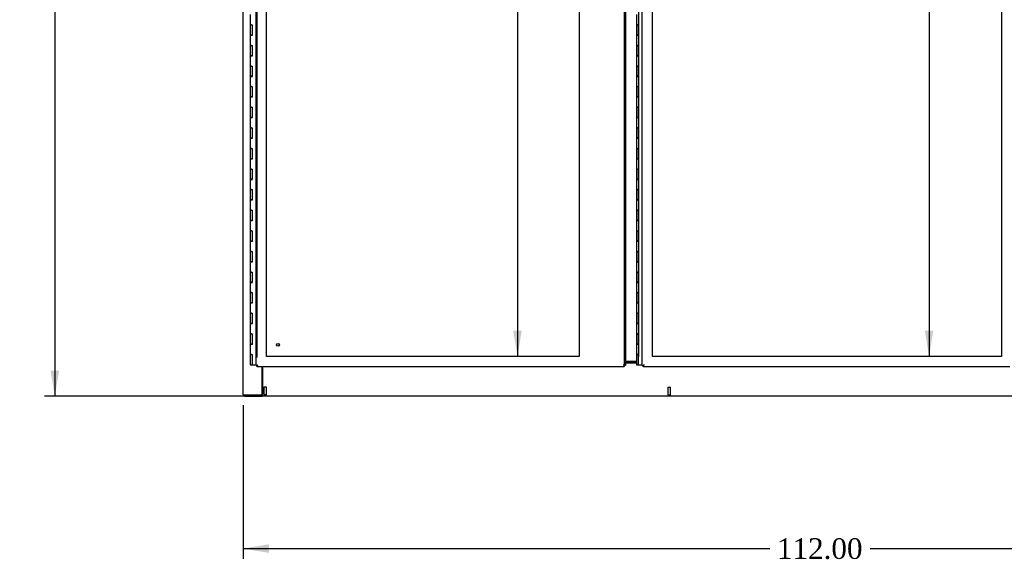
# Model space of a CAD drawing. Header units: inches. Extents: x 2 to 538, y -2 to 358.
# Tile 16 of 39: x 94 to 190, y 92 to 145. Entities that reach past the tile are written whole.
import ezdxf
from ezdxf.enums import TextEntityAlignment as Align
from ezdxf.lldxf.tags import DXFTag

# ---------------------------------------------------------------- set-up
doc = ezdxf.new("R2010")
doc.units = ezdxf.units.IN
doc.header["$MEASUREMENT"] = 0
for name, color, linetype in [('COM52826', 7, 'Continuous'), ('COM52829', 7, 'Continuous'), ('COM52847', 7, 'Continuous'), ('COM52848', 7, 'Continuous'), ('COM54578-80', 7, 'Continuous'), ('COM71126-4', 7, 'Continuous'), ('COM71129-2', 7, 'Continuous'), ('Default', 7, 'Continuous'), ('DV8_Default', 7, 'Continuous'), ('GSK11033', 7, 'Continuous'), ('STD21878', 7, 'Continuous')]:
    doc.layers.add(name, color=color, linetype=linetype)
doc.styles.add('SEACAD_Times_New_Roman', font='times.ttf')
tags = doc.linetypes.add('HIDDEN2', pattern=[0.1875, 0.125, -0.0625]).pattern_tags.tags
tags[6:7] = [DXFTag(74, 4), DXFTag(75, 0), DXFTag(340, '0'), DXFTag(46, 0.0), DXFTag(50, 0.0), DXFTag(44, 0.0), DXFTag(45, 0.0)]
tags[4:5] = [DXFTag(74, 4), DXFTag(75, 0), DXFTag(340, '0'), DXFTag(46, 0.0), DXFTag(50, 0.0), DXFTag(44, 0.0), DXFTag(45, 0.0)]
doc.dimstyles.new('HAMMOND_(STH_-_540x360)', dxfattribs={"dimtxt": 2, "dimasz": 2.5, "dimexe": 1, "dimexo": 1, "dimgap": 0.5, "dimtad": 0, "dimtih": 1, "dimtoh": 1, "dimzin": 0, "dimdsep": 46, "dimtxsty": 'SEACAD_Times_New_Roman', "dimblk1": '_SE_FILLED', "dimblk2": '_SE_FILLED', "dimsah": 1, "dimcen": 1, "dimadec": 0, "dimazin": 0, "dimtfac": 0.8, "dimtofl": 0, "dimtmove": 0, "dimatfit": 3, "dimfxl": 1, "dimtolj": 1, "dimtzin": 0, "dimarcsym": 0})

# ---------------------------------------------------------------- blocks, each defined once
blk = doc.blocks.new('SE7')
at = {"layer": 'COM52826', "color": 7, "linetype": 'Continuous'}
for p, q in [((116.984, 111.124), (116.984, 191.249)), ((152.859, 191.249), (152.859, 111.124)), ((116.984, 111.124), (117.06, 111.124)), ((117.109, 111.124), (117.06, 111.124)), ((117.169, 111.184), (117.109, 111.124)), ((117.109, 111.124), (117.109, 111.075)), ((117.109, 110.999), (117.109, 111.075)), ((152.734, 110.999), (117.109, 110.999)), ((117.169, 111.184), (117.169, 111.184)), ((117.169, 111.184), (117.169, 111.184)), ((117.169, 111.184), (117.169, 111.184)), ((117.169, 111.184), (117.169, 111.184)), ((152.674, 111.184), (152.674, 111.184)), ((152.674, 111.184), (152.674, 111.184)), ((152.675, 111.184), (152.674, 111.184)), ((152.674, 111.184), (152.734, 111.124)), ((152.674, 111.184), (152.674, 111.184)), ((152.734, 111.124), (152.784, 111.124)), ((152.734, 111.124), (152.734, 111.075)), ((152.734, 110.999), (152.734, 111.075)), ((152.859, 111.124), (152.784, 111.124))]:
    blk.add_line(p, q, dxfattribs=at)
at = {"layer": 'COM52826', "color": 7, "linetype": 'HIDDEN2'}
for p, q in [((117.109, 111.874), (117.109, 191.249)), ((152.734, 190.499), (152.734, 111.124))]:
    blk.add_line(p, q, dxfattribs=at)
at = {"layer": 'COM52826', "color": 7, "linetype": 'Continuous'}
for centre, start, end in [((117.824, 109.861), 116.33925, 121.16119), ((115.847, 111.838), 328.83881, 333.66075), ((153.997, 111.838), 206.33925, 211.16119), ((152.02, 109.861), 58.83881, 63.66075)]:
    blk.add_arc(centre, 1.476, start, end, dxfattribs=at)
at = {"layer": 'COM52829', "color": 7, "linetype": 'Continuous'}
blk.add_line((153.912, 111.499), (152.859, 111.499), dxfattribs=at)
at = {"layer": 'COM52847', "color": 7, "linetype": 'Continuous'}
for p, q in [((154.484, 111.124), (154.484, 191.249)), ((154.484, 111.124), (154.56, 111.124)), ((154.609, 111.124), (154.56, 111.124)), ((154.669, 111.184), (154.609, 111.124)), ((154.609, 111.124), (154.609, 111.075)), ((154.609, 110.999), (154.609, 111.075)), ((190.174, 110.999), (154.609, 110.999)), ((154.669, 111.184), (154.669, 111.184)), ((154.669, 111.184), (154.669, 111.184)), ((154.669, 111.184), (154.669, 111.184)), ((154.669, 111.184), (154.669, 111.184))]:
    blk.add_line(p, q, dxfattribs=at)
for centre, start, end in [((155.324, 109.861), 116.33925, 121.16119), ((153.347, 111.838), 328.83881, 333.66075)]:
    blk.add_arc(centre, 1.476, start, end, dxfattribs=at)
at = {"layer": 'COM52848', "color": 7, "linetype": 'Continuous'}
blk.add_line((117.609, 108.312), (117.579, 108.312), dxfattribs=at)
at = {"layer": 'COM54578-80', "color": 7, "linetype": 'Continuous'}
for p, q in [((116.412, 145.188), (116.412, 144.187)), ((153.912, 145.188), (153.912, 144.187)), ((116.529, 144.187), (116.412, 144.187)), ((116.412, 144.187), (116.529, 144.187)), ((116.412, 144.187), (116.412, 143.187)), ((116.529, 144.187), (116.597, 144.187)), ((116.597, 144.187), (116.597, 143.188)), ((154.029, 144.187), (153.912, 144.187)), ((153.912, 144.187), (154.029, 144.187)), ((153.912, 144.187), (153.912, 143.187)), ((154.029, 144.187), (154.097, 144.187)), ((154.097, 144.187), (154.097, 143.188)), ((116.529, 143.188), (116.412, 143.188)), ((116.412, 143.188), (116.412, 142.187)), ((116.412, 143.187), (116.646, 143.187)), ((116.529, 143.188), (116.597, 143.188)), ((154.029, 143.188), (153.912, 143.188)), ((153.912, 143.188), (153.912, 142.187)), ((153.912, 143.187), (154.146, 143.187)), ((154.029, 143.188), (154.097, 143.188)), ((116.529, 142.187), (116.412, 142.187)), ((116.412, 142.187), (116.529, 142.187)), ((116.412, 142.187), (116.412, 141.187)), ((116.529, 142.187), (116.597, 142.187)), ((116.597, 142.187), (116.597, 141.188)), ((154.029, 142.187), (153.912, 142.187)), ((153.912, 142.187), (154.029, 142.187)), ((153.912, 142.187), (153.912, 141.187)), ((154.029, 142.187), (154.097, 142.187)), ((154.097, 142.187), (154.097, 141.188)), ((116.529, 141.188), (116.412, 141.188)), ((116.412, 141.188), (116.412, 140.187)), ((116.412, 141.187), (116.646, 141.187)), ((116.529, 141.188), (116.597, 141.188)), ((154.029, 141.188), (153.912, 141.188)), ((153.912, 141.188), (153.912, 140.187)), ((153.912, 141.187), (154.146, 141.187)), ((154.029, 141.188), (154.097, 141.188)), ((116.529, 140.187), (116.412, 140.187)), ((116.412, 140.187), (116.529, 140.187)), ((116.412, 140.187), (116.412, 139.187)), ((116.529, 140.187), (116.597, 140.187)), ((116.597, 140.187), (116.597, 139.188)), ((154.029, 140.187), (153.912, 140.187)), ((153.912, 140.187), (154.029, 140.187)), ((153.912, 140.187), (153.912, 139.187)), ((154.029, 140.187), (154.097, 140.187)), ((154.097, 140.187), (154.097, 139.188)), ((116.529, 139.188), (116.412, 139.188)), ((116.412, 139.188), (116.412, 138.187)), ((116.412, 139.187), (116.646, 139.187)), ((116.529, 139.188), (116.597, 139.188)), ((154.029, 139.188), (153.912, 139.188)), ((153.912, 139.188), (153.912, 138.187)), ((153.912, 139.187), (154.146, 139.187)), ((154.029, 139.188), (154.097, 139.188)), ((116.529, 138.187), (116.412, 138.187)), ((116.412, 138.187), (116.529, 138.187)), ((116.412, 138.187), (116.412, 137.187)), ((116.529, 138.187), (116.597, 138.187)), ((116.597, 138.187), (116.597, 137.188)), ((154.029, 138.187), (153.912, 138.187)), ((153.912, 138.187), (154.029, 138.187)), ((153.912, 138.187), (153.912, 137.187)), ((154.029, 138.187), (154.097, 138.187)), ((154.097, 138.187), (154.097, 137.188)), ((116.529, 137.188), (116.412, 137.188)), ((116.412, 137.188), (116.412, 136.187)), ((116.412, 137.187), (116.646, 137.187)), ((116.529, 137.188), (116.597, 137.188)), ((154.029, 137.188), (153.912, 137.188)), ((153.912, 137.188), (153.912, 136.187)), ((153.912, 137.187), (154.146, 137.187)), ((154.029, 137.188), (154.097, 137.188)), ((116.529, 136.187), (116.412, 136.187)), ((116.412, 136.187), (116.529, 136.187)), ((116.412, 136.187), (116.412, 135.187)), ((116.529, 136.187), (116.597, 136.187)), ((116.597, 136.187), (116.597, 135.188)), ((154.029, 136.187), (153.912, 136.187)), ((153.912, 136.187), (154.029, 136.187)), ((153.912, 136.187), (153.912, 135.187)), ((154.029, 136.187), (154.097, 136.187)), ((154.097, 136.187), (154.097, 135.188)), ((116.529, 135.188), (116.412, 135.188)), ((116.412, 135.188), (116.412, 134.187)), ((116.412, 135.187), (116.646, 135.187)), ((116.529, 135.188), (116.597, 135.188)), ((154.029, 135.188), (153.912, 135.188)), ((153.912, 135.188), (153.912, 134.187)), ((153.912, 135.187), (154.146, 135.187)), ((154.029, 135.188), (154.097, 135.188)), ((116.529, 134.187), (116.412, 134.187)), ((116.412, 134.187), (116.529, 134.187)), ((116.412, 134.187), (116.412, 133.187)), ((116.529, 134.187), (116.597, 134.187)), ((116.597, 134.187), (116.597, 133.188)), ((154.029, 134.187), (153.912, 134.187)), ((153.912, 134.187), (154.029, 134.187)), ((153.912, 134.187), (153.912, 133.187)), ((154.029, 134.187), (154.097, 134.187)), ((154.097, 134.187), (154.097, 133.188)), ((116.529, 133.188), (116.412, 133.188)), ((116.412, 133.188), (116.412, 132.187)), ((116.412, 133.187), (116.646, 133.187)), ((116.529, 133.188), (116.597, 133.188)), ((154.029, 133.188), (153.912, 133.188)), ((153.912, 133.188), (153.912, 132.187)), ((153.912, 133.187), (154.146, 133.187)), ((154.029, 133.188), (154.097, 133.188)), ((116.529, 132.187), (116.412, 132.187)), ((116.412, 132.187), (116.529, 132.187)), ((116.412, 132.187), (116.412, 131.187)), ((116.529, 132.187), (116.597, 132.187)), ((116.597, 132.187), (116.597, 131.188)), ((154.029, 132.187), (153.912, 132.187)), ((153.912, 132.187), (154.029, 132.187)), ((153.912, 132.187), (153.912, 131.187)), ((154.029, 132.187), (154.097, 132.187)), ((154.097, 132.187), (154.097, 131.188)), ((116.529, 131.188), (116.412, 131.188)), ((116.412, 131.188), (116.412, 130.187)), ((116.412, 131.187), (116.646, 131.187)), ((116.529, 131.188), (116.597, 131.188)), ((154.029, 131.188), (153.912, 131.188)), ((153.912, 131.188), (153.912, 130.187)), ((153.912, 131.187), (154.146, 131.187)), ((154.029, 131.188), (154.097, 131.188)), ((116.529, 130.187), (116.412, 130.187)), ((116.412, 130.187), (116.529, 130.187)), ((116.412, 130.187), (116.412, 129.187)), ((116.529, 130.187), (116.597, 130.187)), ((116.597, 130.187), (116.597, 129.188)), ((154.029, 130.187), (153.912, 130.187)), ((153.912, 130.187), (154.029, 130.187)), ((153.912, 130.187), (153.912, 129.187)), ((154.029, 130.187), (154.097, 130.187)), ((154.097, 130.187), (154.097, 129.188)), ((116.529, 129.188), (116.412, 129.188)), ((116.412, 129.188), (116.412, 128.187)), ((116.412, 129.187), (116.646, 129.187)), ((116.529, 129.188), (116.597, 129.188)), ((154.029, 129.188), (153.912, 129.188)), ((153.912, 129.188), (153.912, 128.187)), ((153.912, 129.187), (154.146, 129.187)), ((154.029, 129.188), (154.097, 129.188)), ((116.529, 128.187), (116.412, 128.187)), ((116.412, 128.187), (116.529, 128.187)), ((116.412, 128.187), (116.412, 127.187)), ((116.529, 128.187), (116.597, 128.187)), ((116.597, 128.187), (116.597, 127.188)), ((154.029, 128.187), (153.912, 128.187)), ((153.912, 128.187), (154.029, 128.187)), ((153.912, 128.187), (153.912, 127.187)), ((154.029, 128.187), (154.097, 128.187)), ((154.097, 128.187), (154.097, 127.188)), ((116.529, 127.188), (116.412, 127.188)), ((116.412, 127.188), (116.412, 126.187)), ((116.412, 127.187), (116.646, 127.187)), ((116.529, 127.188), (116.597, 127.188)), ((154.029, 127.188), (153.912, 127.188)), ((153.912, 127.188), (153.912, 126.187)), ((153.912, 127.187), (154.146, 127.187)), ((154.029, 127.188), (154.097, 127.188)), ((116.529, 126.187), (116.412, 126.187)), ((116.412, 126.187), (116.529, 126.187)), ((116.412, 126.187), (116.412, 125.187)), ((116.529, 126.187), (116.597, 126.187)), ((116.597, 126.187), (116.597, 125.188)), ((154.029, 126.187), (153.912, 126.187)), ((153.912, 126.187), (154.029, 126.187)), ((153.912, 126.187), (153.912, 125.187)), ((154.029, 126.187), (154.097, 126.187)), ((154.097, 126.187), (154.097, 125.188)), ((116.529, 125.188), (116.412, 125.188)), ((116.412, 125.188), (116.412, 124.187)), ((116.412, 125.187), (116.646, 125.187)), ((116.529, 125.188), (116.597, 125.188)), ((154.029, 125.188), (153.912, 125.188)), ((153.912, 125.188), (153.912, 124.187)), ((153.912, 125.187), (154.146, 125.187)), ((154.029, 125.188), (154.097, 125.188)), ((116.529, 124.187), (116.412, 124.187)), ((116.412, 124.187), (116.529, 124.187)), ((116.412, 124.187), (116.412, 123.187)), ((116.529, 124.187), (116.597, 124.187)), ((116.597, 124.187), (116.597, 123.188)), ((154.029, 124.187), (153.912, 124.187)), ((153.912, 124.187), (154.029, 124.187)), ((153.912, 124.187), (153.912, 123.187)), ((154.029, 124.187), (154.097, 124.187)), ((154.097, 124.187), (154.097, 123.188)), ((116.529, 123.188), (116.412, 123.188)), ((116.412, 123.188), (116.412, 122.187)), ((116.412, 123.187), (116.646, 123.187)), ((116.529, 123.188), (116.597, 123.188)), ((154.029, 123.188), (153.912, 123.188)), ((153.912, 123.188), (153.912, 122.187)), ((153.912, 123.187), (154.146, 123.187)), ((154.029, 123.188), (154.097, 123.188)), ((116.529, 122.187), (116.412, 122.187)), ((116.412, 122.187), (116.529, 122.187)), ((116.412, 122.187), (116.412, 121.187)), ((116.529, 122.187), (116.597, 122.187)), ((116.597, 122.187), (116.597, 121.188)), ((154.029, 122.187), (153.912, 122.187)), ((153.912, 122.187), (154.029, 122.187)), ((153.912, 122.187), (153.912, 121.187)), ((154.029, 122.187), (154.097, 122.187)), ((154.097, 122.187), (154.097, 121.188)), ((116.529, 121.188), (116.412, 121.188)), ((116.412, 121.188), (116.412, 120.187)), ((116.412, 121.187), (116.646, 121.187)), ((116.529, 121.188), (116.597, 121.188)), ((154.029, 121.188), (153.912, 121.188)), ((153.912, 121.188), (153.912, 120.187)), ((153.912, 121.187), (154.146, 121.187)), ((154.029, 121.188), (154.097, 121.188)), ((116.529, 120.187), (116.412, 120.187)), ((116.412, 120.187), (116.529, 120.187)), ((116.412, 120.187), (116.412, 119.187)), ((116.529, 120.187), (116.597, 120.187)), ((116.597, 120.187), (116.597, 119.188)), ((154.029, 120.187), (153.912, 120.187)), ((153.912, 120.187), (154.029, 120.187)), ((153.912, 120.187), (153.912, 119.187)), ((154.029, 120.187), (154.097, 120.187)), ((154.097, 120.187), (154.097, 119.188)), ((116.529, 119.188), (116.412, 119.188)), ((116.412, 119.188), (116.412, 118.187)), ((116.412, 119.187), (116.646, 119.187)), ((116.529, 119.188), (116.597, 119.188)), ((154.029, 119.188), (153.912, 119.188)), ((153.912, 119.188), (153.912, 118.187)), ((153.912, 119.187), (154.146, 119.187)), ((154.029, 119.188), (154.097, 119.188)), ((116.529, 118.187), (116.412, 118.187)), ((116.412, 118.187), (116.529, 118.187)), ((116.412, 118.187), (116.412, 117.187)), ((116.529, 118.187), (116.597, 118.187)), ((116.597, 118.187), (116.597, 117.188)), ((154.029, 118.187), (153.912, 118.187)), ((153.912, 118.187), (154.029, 118.187)), ((153.912, 118.187), (153.912, 117.187)), ((154.029, 118.187), (154.097, 118.187)), ((154.097, 118.187), (154.097, 117.188)), ((116.529, 117.188), (116.412, 117.188)), ((116.412, 117.188), (116.412, 116.187)), ((116.412, 117.187), (116.646, 117.187)), ((116.529, 117.188), (116.597, 117.188)), ((154.029, 117.188), (153.912, 117.188)), ((153.912, 117.188), (153.912, 116.187)), ((153.912, 117.187), (154.146, 117.187)), ((154.029, 117.188), (154.097, 117.188)), ((116.529, 116.187), (116.412, 116.187)), ((116.412, 116.187), (116.529, 116.187)), ((116.412, 116.187), (116.412, 115.187)), ((116.529, 116.187), (116.597, 116.187)), ((116.597, 116.187), (116.597, 115.188)), ((154.029, 116.187), (153.912, 116.187)), ((153.912, 116.187), (154.029, 116.187)), ((153.912, 116.187), (153.912, 115.187)), ((154.029, 116.187), (154.097, 116.187)), ((154.097, 116.187), (154.097, 115.188)), ((116.529, 115.188), (116.412, 115.188)), ((116.412, 115.188), (116.412, 114.187)), ((116.412, 115.187), (116.646, 115.187)), ((116.529, 115.188), (116.597, 115.188)), ((154.029, 115.188), (153.912, 115.188)), ((153.912, 115.188), (153.912, 114.187)), ((153.912, 115.187), (154.146, 115.187)), ((154.029, 115.188), (154.097, 115.188)), ((116.529, 114.187), (116.412, 114.187)), ((116.412, 114.187), (116.529, 114.187)), ((116.412, 114.187), (116.412, 113.187)), ((116.529, 114.187), (116.597, 114.187)), ((116.597, 114.187), (116.597, 113.188)), ((154.029, 114.187), (153.912, 114.187)), ((153.912, 114.187), (154.029, 114.187)), ((153.912, 114.187), (153.912, 113.187)), ((154.029, 114.187), (154.097, 114.187)), ((154.097, 114.187), (154.097, 113.188)), ((116.529, 113.188), (116.412, 113.188)), ((116.412, 113.188), (116.412, 112.187)), ((116.412, 113.187), (116.646, 113.187)), ((116.529, 113.188), (116.597, 113.188)), ((154.029, 113.188), (153.912, 113.188)), ((153.912, 113.188), (153.912, 112.187)), ((153.912, 113.187), (154.146, 113.187)), ((154.029, 113.188), (154.097, 113.188)), ((116.412, 112.187), (116.529, 112.187)), ((116.412, 112.187), (116.597, 112.187)), ((116.412, 112.187), (116.412, 111.187)), ((116.479, 112.187), (116.479, 112.187)), ((116.597, 112.187), (116.529, 112.187)), ((116.579, 112.187), (116.579, 112.187)), ((116.597, 112.187), (116.597, 111.187)), ((153.912, 112.187), (154.029, 112.187)), ((153.912, 112.187), (154.097, 112.187)), ((153.912, 112.187), (153.912, 111.187)), ((153.979, 112.187), (153.979, 112.187)), ((154.097, 112.187), (154.029, 112.187)), ((154.079, 112.187), (154.079, 112.187)), ((154.097, 112.187), (154.097, 111.187)), ((116.412, 111.187), (116.597, 111.187)), ((116.597, 111.187), (116.984, 111.187)), ((153.912, 111.187), (154.097, 111.187)), ((154.097, 111.187), (154.484, 111.187))]:
    blk.add_line(p, q, dxfattribs=at)
at = {"layer": 'COM71126-4', "color": 7, "linetype": 'Continuous'}
for p, q in [((115.734, 108.249), (115.734, 194.124)), ((117.579, 108.249), (117.579, 110.999)), ((115.734, 108.249), (115.984, 108.249)), ((115.984, 108.249), (117.579, 108.249))]:
    blk.add_line(p, q, dxfattribs=at)
at = {"layer": 'COM71129-2', "color": 7, "linetype": 'Continuous'}
for p, q in [((117.609, 110.999), (117.609, 108.374)), ((153.912, 111.427), (152.859, 111.427)), ((153.912, 111.338), (152.859, 111.338)), ((115.859, 108.249), (115.859, 108.124)), ((115.859, 108.124), (117.579, 108.124)), ((117.579, 108.249), (117.579, 108.124)), ((117.609, 108.249), (117.579, 108.249)), ((117.609, 108.124), (117.579, 108.124)), ((117.609, 108.124), (117.609, 108.374)), ((225.859, 108.124), (117.609, 108.124))]:
    blk.add_line(p, q, dxfattribs=at)
at = {"layer": 'DV8_Default', "color": 7, "linetype": 'HIDDEN2'}
for p, q in [((117.984, 111.999), (117.984, 190.374)), ((154.109, 190.374), (154.109, 111.999)), ((155.484, 111.999), (155.484, 190.374)), ((189.359, 190.374), (189.359, 111.999)), ((148.359, 149.687), (148.359, 111.999)), ((148.359, 111.999), (117.984, 111.999)), ((189.359, 111.999), (155.484, 111.999))]:
    blk.add_line(p, q, dxfattribs=at)
at = {"layer": 'GSK11033', "color": 7, "linetype": 'Continuous'}
for p, q in [((117.109, 111.124), (117.109, 111.124)), ((117.109, 111.124), (117.109, 111.124)), ((152.734, 111.124), (152.735, 111.124)), ((152.735, 111.124), (152.735, 111.124)), ((154.609, 111.124), (154.609, 111.124)), ((154.609, 111.124), (154.609, 111.124))]:
    blk.add_line(p, q, dxfattribs=at)
at = {"layer": 'STD21878', "color": 7, "linetype": 'HIDDEN2'}
for p, q in [((117.984, 108.999), (117.734, 108.999)), ((117.734, 108.999), (117.734, 108.28)), ((117.984, 108.28), (117.984, 108.999)), ((156.984, 108.999), (157.234, 108.999)), ((156.984, 108.999), (156.984, 108.28)), ((157.234, 108.28), (157.234, 108.999)), ((118, 108.28), (117.719, 108.28)), ((117.719, 108.28), (117.719, 108.249)), ((118, 108.249), (117.719, 108.249)), ((118, 108.249), (118, 108.28)), ((156.969, 108.28), (157.25, 108.28)), ((156.969, 108.28), (156.969, 108.249)), ((156.969, 108.249), (157.25, 108.249)), ((157.25, 108.249), (157.25, 108.28))]:
    blk.add_line(p, q, dxfattribs=at)
for radius in [0.141, 0.125]:
    blk.add_circle((119.109, 113.124), radius, dxfattribs=at)
blk = doc.blocks.new('DMBLK3438')
at = {"layer": 'Default', "linetype": 'Continuous'}
for points in [[(181.915, 187.874), (182.748, 187.874), (182.331, 190.374)], [(181.915, 114.499), (182.331, 111.999), (182.748, 114.499)]]:
    blk.add_hatch(color=7, dxfattribs=at).paths.add_polyline_path(points)
at = {"layer": 'Default', "color": 7, "linetype": 'Continuous'}
for p, q in [((182.331, 190.374), (182.331, 152.887)), ((182.331, 150.187), (182.331, 111.999))]:
    blk.add_line(p, q, dxfattribs=at)
at = {"layer": 'Default', "color": 7, "linetype": 'Continuous', "style": 'SEACAD_Times_New_Roman'}
blk.add_text('78.38', height=2, dxfattribs=at).set_placement((178.919, 152.187), align=Align.TOP_LEFT)
blk = doc.blocks.new('_SE_FILLED')
at = {"color": 0}
blk.add_line((0, 0), (-1, 0), dxfattribs=at)
blk.add_solid([(0, 0), (-1, -0.1665), (-1, 0.1665), (0, 0)], dxfattribs=at)
blk = doc.blocks.new('DMBLK3450')
at = {"layer": 'Default', "linetype": 'Continuous'}
for points in [[(97.031, 191.749), (97.865, 191.749), (97.448, 194.249)], [(97.031, 110.624), (97.448, 108.124), (97.865, 110.624)]]:
    blk.add_hatch(color=7, dxfattribs=at).paths.add_polyline_path(points)
at = {"layer": 'Default', "color": 7, "linetype": 'Continuous'}
for p, q in [((116.609, 194.249), (96.448, 194.249)), ((97.448, 194.249), (97.448, 152.887)), ((97.448, 150.187), (97.448, 108.124)), ((116.609, 108.124), (96.448, 108.124))]:
    blk.add_line(p, q, dxfattribs=at)
at = {"layer": 'Default', "color": 7, "linetype": 'Continuous', "style": 'SEACAD_Times_New_Roman'}
blk.add_text('86.13', height=2, dxfattribs=at).set_placement((94.036, 152.187), align=Align.TOP_LEFT)
blk = doc.blocks.new('DMBLK3451')
at = {"layer": 'Default', "linetype": 'Continuous'}
for points in [[(118.234, 92.922), (118.234, 93.756), (115.734, 93.339)], [(225.234, 92.922), (227.734, 93.339), (225.234, 93.756)]]:
    blk.add_hatch(color=7, dxfattribs=at).paths.add_polyline_path(points)
at = {"layer": 'Default', "color": 7, "linetype": 'Continuous'}
for p, q in [((115.734, 107.249), (115.734, 92.339)), ((227.734, 107.249), (227.734, 92.339)), ((115.734, 93.339), (166.864, 93.339)), ((176.605, 93.339), (227.734, 93.339))]:
    blk.add_line(p, q, dxfattribs=at)
at = {"layer": 'Default', "color": 7, "linetype": 'Continuous', "style": 'SEACAD_Times_New_Roman'}
blk.add_text('112.00', height=2, dxfattribs=at).set_placement((167.564, 94.339), align=Align.TOP_LEFT)
blk = doc.blocks.new('DMBLK3472')
at = {"layer": 'Default', "linetype": 'Continuous'}
for points in [[(141.955, 187.874), (142.789, 187.874), (142.372, 190.374)], [(141.955, 114.499), (142.372, 111.999), (142.789, 114.499)]]:
    blk.add_hatch(color=7, dxfattribs=at).paths.add_polyline_path(points)
at = {"layer": 'Default', "color": 7, "linetype": 'Continuous'}
for p, q in [((142.372, 190.374), (142.372, 157.789)), ((142.372, 152.089), (142.372, 111.999))]:
    blk.add_line(p, q, dxfattribs=at)
at = {"layer": 'Default', "color": 7, "linetype": 'Continuous', "style": 'SEACAD_Times_New_Roman'}
for s, p in [('78.38', (138.96, 157.089)), ('TYP', (139.576, 154.089))]:
    blk.add_text(s, height=2, dxfattribs=at).set_placement(p, align=Align.TOP_LEFT)

msp = doc.modelspace()

# ---------------------------------------------------------------- block references
at = {"layer": 'Default'}
msp.add_blockref('SE7', (0, 0), dxfattribs=at)

# ---------------------------------------------------------------- dimensions: what is measured, and where the dimension line sits
at = {"layer": 'Default', "color": 7, "linetype": 'Continuous'}
for base, p1, p2, angle, text, picture, middle in [((97.448067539, 194.249045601), (117.609279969, 194.249045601), (117.609279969, 108.124045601), 270, '\\A1;<>', 'DMBLK3450', (97.448067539, 151.186543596)), ((142.372148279, 190.374045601), (148.359279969, 190.374045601), (148.359279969, 111.999045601), 270, '\\A1;<>\\PTYP', 'DMBLK3472', (142.372148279, 156.089026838)), ((182.331490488, 190.374045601), (189.359279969, 190.374045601), (189.359279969, 111.999045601), 270, '\\A1;<>', 'DMBLK3438', (182.331490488, 151.186544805)), ((115.734, 93.339), (115.734, 108.249), (227.734, 108.249), 0, '\\A1;<>', 'DMBLK3451', (171.734, 93.339))]:
    dim = msp.add_linear_dim(base=base, p1=p1, p2=p2, angle=angle, text=text, dimstyle='HAMMOND_(STH_-_540x360)', dxfattribs=at)
    dim.commit()
    dim.dimension.update_dxf_attribs({"geometry": picture, "text_midpoint": middle, "dimtype": 161})

doc.saveas('drawing.dxf')
